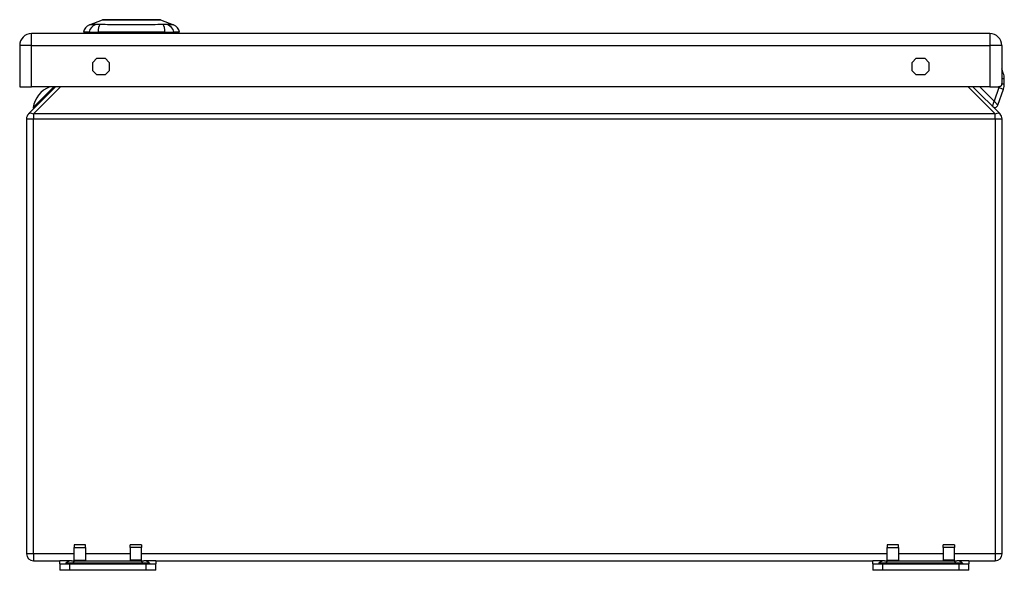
# Model space of a CAD drawing. Header units: inches. Extents: x 5.6 to 93.2, y 7 to 55.8.
# Tile 4 of 11: x 5.6 to 17.7, y 49 to 55.8. Entities that reach past the tile are written whole.
import ezdxf

# ---------------------------------------------------------------- set-up
doc = ezdxf.new("R2010")
doc.units = ezdxf.units.IN
doc.header["$MEASUREMENT"] = 0
doc.layers.add('Visible Edges(ANSI)', color=7, linetype='Continuous', lineweight=25)
doc.layers.add('Visible Tangent Edges(ANSI)', color=7, linetype='Continuous', lineweight=25)

msp = doc.modelspace()

# ---------------------------------------------------------------- linework, layer by layer
at = {"layer": 'Visible Edges(ANSI)'}
for p, q in [((6.422, 55.718), (6.582, 55.78)), ((7.296, 55.78), (7.456, 55.718)), ((17.498, 55.61), (5.71, 55.61)), ((6.417, 55.626), (6.348, 55.626)), ((6.417, 55.626), (6.527, 55.626)), ((7.351, 55.626), (6.527, 55.626)), ((7.351, 55.626), (7.462, 55.626)), ((7.53, 55.626), (7.462, 55.626)), ((5.564, 55.464), (5.564, 54.954)), ((17.644, 55.464), (17.644, 55.056)), ((6.463, 55.256), (6.512, 55.306)), ((6.463, 55.152), (6.463, 55.256)), ((6.512, 55.306), (6.616, 55.306)), ((6.616, 55.306), (6.666, 55.256)), ((6.666, 55.256), (6.666, 55.152)), ((16.543, 55.256), (16.592, 55.306)), ((16.543, 55.152), (16.543, 55.256)), ((16.592, 55.306), (16.696, 55.306)), ((16.696, 55.306), (16.746, 55.256)), ((16.746, 55.256), (16.746, 55.152)), ((6.512, 55.103), (6.463, 55.152)), ((6.666, 55.152), (6.616, 55.103)), ((16.592, 55.103), (16.543, 55.152)), ((16.746, 55.152), (16.696, 55.103)), ((17.663, 55.123), (17.644, 55.176)), ((6.616, 55.103), (6.512, 55.103)), ((16.696, 55.103), (16.592, 55.103)), ((17.675, 54.992), (17.675, 55.056)), ((5.564, 54.954), (5.71, 54.954)), ((6.006, 54.954), (5.673, 54.621)), ((17.498, 54.954), (5.71, 54.954)), ((17.623, 54.621), (17.29, 54.954)), ((17.498, 54.954), (17.603, 54.954)), ((17.596, 54.729), (17.664, 54.928)), ((5.648, 54.561), (5.648, 49.208)), ((17.648, 49.208), (17.648, 54.561)), ((6.234, 49.321), (6.234, 49.289)), ((6.372, 49.321), (6.234, 49.321)), ((6.372, 49.289), (6.372, 49.321)), ((6.924, 49.289), (6.924, 49.321)), ((7.062, 49.321), (6.924, 49.321)), ((7.062, 49.321), (7.062, 49.289)), ((16.234, 49.321), (16.234, 49.289)), ((16.372, 49.321), (16.234, 49.321)), ((16.372, 49.289), (16.372, 49.321)), ((16.924, 49.289), (16.924, 49.321)), ((17.062, 49.321), (16.924, 49.321)), ((17.062, 49.321), (17.062, 49.289)), ((6.234, 49.132), (6.234, 49.289)), ((6.372, 49.289), (6.372, 49.132)), ((6.924, 49.289), (6.924, 49.132)), ((7.062, 49.132), (7.062, 49.289)), ((16.234, 49.132), (16.234, 49.289)), ((16.372, 49.289), (16.372, 49.132)), ((16.924, 49.289), (16.924, 49.132)), ((17.062, 49.132), (17.062, 49.289)), ((5.732, 49.124), (6.057, 49.124)), ((6.203, 49.124), (6.057, 49.124)), ((6.057, 49.085), (6.057, 49.124)), ((6.057, 49.085), (6.182, 49.085)), ((6.057, 49.085), (6.057, 49.007)), ((6.134, 49.095), (6.126, 49.088)), ((6.182, 49.085), (7.114, 49.085)), ((6.203, 49.124), (6.251, 49.124)), ((6.234, 49.124), (6.234, 49.132)), ((6.251, 49.124), (7.045, 49.124)), ((6.372, 49.132), (6.372, 49.124)), ((6.924, 49.132), (6.924, 49.124)), ((7.045, 49.124), (7.093, 49.124)), ((7.062, 49.124), (7.062, 49.132)), ((7.239, 49.124), (7.093, 49.124)), ((7.114, 49.085), (7.239, 49.085)), ((7.162, 49.095), (7.17, 49.088)), ((7.239, 49.124), (16.057, 49.124)), ((7.239, 49.124), (7.239, 49.085)), ((7.239, 49.007), (7.239, 49.085)), ((16.203, 49.124), (16.057, 49.124)), ((16.057, 49.085), (16.057, 49.124)), ((16.057, 49.085), (16.182, 49.085)), ((16.057, 49.085), (16.057, 49.007)), ((16.134, 49.095), (16.126, 49.088)), ((16.182, 49.085), (17.114, 49.085)), ((16.203, 49.124), (16.251, 49.124)), ((16.234, 49.124), (16.234, 49.132)), ((16.251, 49.124), (17.045, 49.124)), ((16.372, 49.132), (16.372, 49.124)), ((16.924, 49.132), (16.924, 49.124)), ((17.045, 49.124), (17.093, 49.124)), ((17.062, 49.124), (17.062, 49.132)), ((17.239, 49.124), (17.093, 49.124)), ((17.114, 49.085), (17.239, 49.085)), ((17.162, 49.095), (17.17, 49.088)), ((17.239, 49.124), (17.564, 49.124)), ((17.239, 49.124), (17.239, 49.085)), ((17.239, 49.007), (17.239, 49.085)), ((6.182, 49.007), (6.057, 49.007)), ((7.114, 49.007), (6.182, 49.007)), ((7.239, 49.007), (7.114, 49.007)), ((16.182, 49.007), (16.057, 49.007)), ((17.114, 49.007), (16.182, 49.007)), ((17.239, 49.007), (17.114, 49.007))]:
    msp.add_line(p, q, dxfattribs=at)
at = {"layer": 'Visible Edges(ANSI)', "flags": 128}
for points in [[(7.294, 55.781), (7.294, 55.781), (7.292, 55.781), (7.29, 55.781), (7.287, 55.781), (7.283, 55.781), (7.279, 55.781), (7.273, 55.781), (7.267, 55.781), (7.26, 55.781), (7.252, 55.781), (7.244, 55.781), (7.234, 55.781), (7.224, 55.781), (7.214, 55.781), (7.202, 55.781), (7.19, 55.781), (7.178, 55.781), (7.164, 55.781), (7.151, 55.781), (7.137, 55.781), (7.122, 55.781), (7.107, 55.781), (7.091, 55.781), (7.075, 55.781), (7.059, 55.781), (7.042, 55.781), (7.025, 55.781), (7.008, 55.781), (6.991, 55.781), (6.974, 55.781), (6.956, 55.781), (6.939, 55.781), (6.921, 55.781), (6.904, 55.781), (6.887, 55.781), (6.869, 55.781), (6.853, 55.781), (6.836, 55.781), (6.819, 55.781), (6.803, 55.781), (6.787, 55.781), (6.771, 55.781), (6.756, 55.781), (6.741, 55.781), (6.727, 55.781), (6.713, 55.781), (6.7, 55.781), (6.688, 55.781), (6.676, 55.781), (6.664, 55.781), (6.654, 55.781), (6.644, 55.781), (6.634, 55.781), (6.626, 55.781), (6.618, 55.781), (6.611, 55.781), (6.605, 55.781), (6.599, 55.781), (6.595, 55.781), (6.591, 55.781), (6.588, 55.781), (6.586, 55.781), (6.584, 55.781), (6.584, 55.781)], [(17.644, 55.056), (17.644, 55.049), (17.644, 55.042), (17.644, 55.035), (17.644, 55.028), (17.644, 55.022), (17.644, 55.015), (17.644, 55.009), (17.643, 55.002), (17.643, 54.997), (17.642, 54.991), (17.641, 54.986), (17.64, 54.981), (17.639, 54.976), (17.637, 54.972), (17.635, 54.969), (17.633, 54.966), (17.631, 54.963), (17.627, 54.96), (17.624, 54.958), (17.62, 54.957), (17.616, 54.955), (17.612, 54.955), (17.607, 54.954), (17.603, 54.954)]]:
    msp.add_lwpolyline(points, dxfattribs=at)
at = {"layer": 'Visible Edges(ANSI)'}
for centre, radius, start, end in [((6.465, 55.608), 0.118, 111.2505, 171.3991), ((6.584, 55.776), 0.00492, 90.2088, 111.2505), ((7.294, 55.776), 0.00492, 68.7495, 89.7912), ((7.413, 55.608), 0.118, 8.6009, 68.7495), ((5.71, 55.464), 0.146, 90, 180), ((6.408, 55.634), 0.0394, 191.537, 216.8699), ((7.471, 55.634), 0.0394, 323.1301, 348.463), ((17.498, 55.464), 0.146, 0, 90), ((17.478, 55.056), 0.197, 0, 20), ((17.478, 54.992), 0.197, 341, 0), ((6.05, 54.653), 0.323, 111.2491, 171.8699), ((5.738, 54.698), 0.00787, 171.8699, 315), ((17.558, 54.741), 0.0394, 225, 341), ((5.732, 54.561), 0.084, 135, 180), ((17.564, 54.561), 0.084, 0, 45), ((5.732, 49.208), 0.084, 180, 270), ((17.564, 49.208), 0.084, 270, 0), ((6.119, 49.095), 0.00984, 270, 315), ((6.203, 49.026), 0.0984, 90, 135), ((7.093, 49.026), 0.0984, 45, 90), ((7.177, 49.095), 0.00984, 225, 270), ((16.119, 49.095), 0.00984, 270, 315), ((16.203, 49.026), 0.0984, 90, 135), ((17.093, 49.026), 0.0984, 45, 90), ((17.177, 49.095), 0.00984, 225, 270)]:
    msp.add_arc(centre, radius, start, end, dxfattribs=at)
at = {"layer": 'Visible Tangent Edges(ANSI)'}
for p, q in [((6.422, 55.718), (6.582, 55.78)), ((5.71, 55.464), (5.71, 55.61)), ((17.498, 55.61), (17.498, 55.464)), ((5.71, 55.464), (5.564, 55.464)), ((5.71, 55.464), (17.498, 55.464)), ((5.71, 54.954), (5.71, 55.464)), ((17.644, 55.464), (17.498, 55.464)), ((17.498, 55.464), (17.498, 54.954)), ((17.644, 55.116), (17.663, 55.123)), ((17.642, 54.992), (17.675, 54.992)), ((17.644, 55.056), (17.675, 55.056)), ((5.731, 54.699), (5.986, 54.954)), ((5.732, 54.621), (6.065, 54.954)), ((17.231, 54.954), (17.564, 54.621)), ((17.55, 54.778), (17.374, 54.954)), ((17.609, 54.948), (17.55, 54.778)), ((17.609, 54.948), (17.664, 54.928)), ((17.531, 54.714), (17.55, 54.778)), ((17.55, 54.778), (17.596, 54.729)), ((5.648, 54.561), (5.732, 54.561)), ((5.732, 54.621), (5.732, 54.561)), ((17.564, 54.621), (5.732, 54.621)), ((5.732, 49.208), (5.732, 54.561)), ((5.732, 54.561), (17.564, 54.561)), ((17.564, 54.561), (17.564, 54.621)), ((17.564, 54.561), (17.648, 54.561)), ((17.564, 54.561), (17.564, 49.208)), ((5.732, 49.208), (5.648, 49.208)), ((5.732, 49.208), (5.732, 49.124)), ((6.234, 49.208), (5.732, 49.208)), ((6.234, 49.289), (6.372, 49.289)), ((6.924, 49.208), (6.372, 49.208)), ((7.062, 49.289), (6.924, 49.289)), ((16.234, 49.208), (7.062, 49.208)), ((16.234, 49.289), (16.372, 49.289)), ((16.924, 49.208), (16.372, 49.208)), ((17.062, 49.289), (16.924, 49.289)), ((17.564, 49.208), (17.062, 49.208)), ((17.648, 49.208), (17.564, 49.208)), ((17.564, 49.208), (17.564, 49.124)), ((6.126, 49.088), (6.214, 49.088)), ((6.218, 49.095), (6.134, 49.095)), ((6.182, 49.007), (6.182, 49.085)), ((6.218, 49.095), (6.214, 49.088)), ((6.214, 49.088), (7.082, 49.088)), ((7.078, 49.095), (6.218, 49.095)), ((6.234, 49.132), (6.372, 49.132)), ((7.062, 49.132), (6.924, 49.132)), ((7.162, 49.095), (7.078, 49.095)), ((7.078, 49.095), (7.082, 49.088)), ((7.082, 49.088), (7.17, 49.088)), ((7.114, 49.085), (7.114, 49.007)), ((16.126, 49.088), (16.214, 49.088)), ((16.218, 49.095), (16.134, 49.095)), ((16.182, 49.007), (16.182, 49.085)), ((16.218, 49.095), (16.214, 49.088)), ((16.214, 49.088), (17.082, 49.088)), ((17.078, 49.095), (16.218, 49.095)), ((16.234, 49.132), (16.372, 49.132)), ((17.062, 49.132), (16.924, 49.132)), ((17.162, 49.095), (17.078, 49.095)), ((17.078, 49.095), (17.082, 49.088)), ((17.082, 49.088), (17.17, 49.088)), ((17.114, 49.085), (17.114, 49.007))]:
    msp.add_line(p, q, dxfattribs=at)
at = {"layer": 'Visible Tangent Edges(ANSI)', "flags": 128}
for points in [[(6.499, 55.72), (6.491, 55.72), (6.485, 55.72), (6.48, 55.72), (6.475, 55.72), (6.47, 55.72), (6.465, 55.719), (6.461, 55.719), (6.456, 55.719), (6.452, 55.719), (6.449, 55.719), (6.445, 55.719), (6.442, 55.719), (6.439, 55.719), (6.436, 55.719), (6.433, 55.719), (6.431, 55.719), (6.429, 55.719), (6.427, 55.719), (6.426, 55.718), (6.425, 55.718), (6.424, 55.718), (6.423, 55.718), (6.423, 55.718), (6.422, 55.718)], [(6.52, 55.72), (6.519, 55.72), (6.518, 55.72), (6.517, 55.72), (6.516, 55.72), (6.515, 55.72), (6.514, 55.72), (6.513, 55.72), (6.512, 55.72), (6.511, 55.72), (6.51, 55.72), (6.509, 55.72), (6.508, 55.72), (6.508, 55.72), (6.507, 55.72), (6.506, 55.72), (6.505, 55.72), (6.504, 55.72), (6.503, 55.72), (6.503, 55.72), (6.502, 55.72), (6.501, 55.72), (6.5, 55.72), (6.5, 55.72), (6.499, 55.72)], [(6.55, 55.72), (6.549, 55.72), (6.548, 55.72), (6.546, 55.72), (6.545, 55.72), (6.544, 55.72), (6.542, 55.72), (6.541, 55.72), (6.54, 55.72), (6.538, 55.72), (6.537, 55.72), (6.536, 55.72), (6.534, 55.72), (6.533, 55.72), (6.532, 55.72), (6.531, 55.72), (6.529, 55.72), (6.528, 55.72), (6.527, 55.72), (6.526, 55.72), (6.525, 55.72), (6.524, 55.72), (6.522, 55.72), (6.521, 55.72), (6.52, 55.72)], [(7.328, 55.72), (7.294, 55.72), (7.263, 55.72), (7.232, 55.719), (7.2, 55.719), (7.168, 55.719), (7.136, 55.719), (7.103, 55.719), (7.071, 55.719), (7.038, 55.719), (7.005, 55.718), (6.972, 55.718), (6.939, 55.718), (6.906, 55.718), (6.873, 55.718), (6.84, 55.719), (6.808, 55.719), (6.775, 55.719), (6.742, 55.719), (6.71, 55.719), (6.678, 55.719), (6.646, 55.719), (6.615, 55.72), (6.584, 55.72), (6.55, 55.72)], [(6.582, 55.78), (6.582, 55.78), (6.583, 55.78), (6.584, 55.78), (6.585, 55.78), (6.586, 55.78), (6.588, 55.78), (6.589, 55.78), (6.592, 55.78), (6.594, 55.781), (6.597, 55.781), (6.6, 55.781), (6.603, 55.781), (6.607, 55.781), (6.611, 55.781), (6.615, 55.781), (6.62, 55.781), (6.624, 55.781), (6.629, 55.781), (6.635, 55.781), (6.64, 55.781), (6.646, 55.781), (6.652, 55.781), (6.658, 55.781), (6.664, 55.781)], [(6.664, 55.781), (6.666, 55.781), (6.668, 55.781), (6.67, 55.781), (6.672, 55.781), (6.674, 55.781), (6.675, 55.781), (6.677, 55.781), (6.679, 55.781), (6.681, 55.781), (6.683, 55.781), (6.685, 55.781), (6.687, 55.781), (6.689, 55.781), (6.691, 55.781), (6.693, 55.781), (6.695, 55.781), (6.697, 55.781), (6.699, 55.781), (6.701, 55.781), (6.703, 55.781), (6.705, 55.781), (6.707, 55.781), (6.709, 55.781), (6.711, 55.781)], [(6.711, 55.781), (6.728, 55.781), (6.745, 55.781), (6.762, 55.781), (6.78, 55.781), (6.799, 55.781), (6.818, 55.781), (6.838, 55.781), (6.857, 55.78), (6.878, 55.78), (6.898, 55.78), (6.918, 55.78), (6.939, 55.78), (6.96, 55.78), (6.98, 55.78), (7.001, 55.78), (7.021, 55.78), (7.041, 55.781), (7.06, 55.781), (7.079, 55.781), (7.098, 55.781), (7.116, 55.781), (7.134, 55.781), (7.15, 55.781), (7.167, 55.781)], [(7.167, 55.781), (7.169, 55.781), (7.171, 55.781), (7.173, 55.781), (7.175, 55.781), (7.177, 55.781), (7.179, 55.781), (7.181, 55.781), (7.183, 55.781), (7.185, 55.781), (7.187, 55.781), (7.189, 55.781), (7.191, 55.781), (7.193, 55.781), (7.195, 55.781), (7.197, 55.781), (7.199, 55.781), (7.201, 55.781), (7.203, 55.781), (7.205, 55.781), (7.206, 55.781), (7.208, 55.781), (7.21, 55.781), (7.212, 55.781), (7.214, 55.781)], [(7.214, 55.781), (7.22, 55.781), (7.226, 55.781), (7.232, 55.781), (7.238, 55.781), (7.243, 55.781), (7.249, 55.781), (7.254, 55.781), (7.258, 55.781), (7.263, 55.781), (7.267, 55.781), (7.271, 55.781), (7.275, 55.781), (7.278, 55.781), (7.281, 55.781), (7.284, 55.781), (7.286, 55.78), (7.289, 55.78), (7.291, 55.78), (7.292, 55.78), (7.294, 55.78), (7.295, 55.78), (7.295, 55.78), (7.296, 55.78), (7.296, 55.78)], [(7.379, 55.72), (7.378, 55.72), (7.376, 55.72), (7.375, 55.72), (7.373, 55.72), (7.371, 55.72), (7.37, 55.72), (7.368, 55.72), (7.366, 55.72), (7.364, 55.72), (7.362, 55.72), (7.36, 55.72), (7.358, 55.72), (7.356, 55.72), (7.353, 55.72), (7.351, 55.72), (7.349, 55.72), (7.346, 55.72), (7.344, 55.72), (7.341, 55.72), (7.338, 55.72), (7.336, 55.72), (7.333, 55.72), (7.33, 55.72), (7.328, 55.72)], [(7.456, 55.718), (7.455, 55.718), (7.455, 55.718), (7.454, 55.718), (7.453, 55.718), (7.452, 55.718), (7.451, 55.719), (7.449, 55.719), (7.447, 55.719), (7.445, 55.719), (7.442, 55.719), (7.439, 55.719), (7.436, 55.719), (7.433, 55.719), (7.429, 55.719), (7.426, 55.719), (7.422, 55.719), (7.417, 55.719), (7.413, 55.719), (7.408, 55.72), (7.403, 55.72), (7.398, 55.72), (7.393, 55.72), (7.387, 55.72), (7.379, 55.72)]]:
    msp.add_lwpolyline(points, dxfattribs=at)
at = {"layer": 'Visible Tangent Edges(ANSI)'}
for centre, radius, start, end in [((6.584, 55.776), 0.00492, 90.2088, 111.2505), ((17.478, 54.992), 0.138, 341, 344.0256)]:
    msp.add_arc(centre, radius, start, end, dxfattribs=at)
for centre, major_axis, ratio, start_param, end_param in [((6.527, 55.606), (0.016, 0.117), 0.948273, 0.391156, 1.528426), ((6.565, 55.606), (-0.005, 0.118), 0.314585, 0.249322, 1.386592), ((7.313, 55.606), (0.005, 0.118), 0.314585, 4.896593, 6.033863), ((7.351, 55.606), (-0.016, 0.117), 0.948273, 4.754759, 5.892029), ((5.732, 54.561), (-0.0594, 0.0594), 0.57735, 5.235988, 6.283185), ((17.564, 54.561), (0.0594, 0.0594), 0.57735, 0, 1.047198), ((6.211, 49.095), (0, -0.00984), 0.473999, 0, 0.785398), ((6.251, 49.026), (0, 0.0984), 0.473999, 0, 0.785398), ((7.045, 49.026), (0, 0.0984), 0.473999, 5.497787, 6.283185), ((7.085, 49.095), (0, -0.00984), 0.473999, 5.497787, 6.283185), ((16.211, 49.095), (0, -0.00984), 0.473999, 0, 0.785398), ((16.251, 49.026), (0, 0.0984), 0.473999, 0, 0.785398), ((17.045, 49.026), (0, 0.0984), 0.473999, 5.497787, 6.283185), ((17.085, 49.095), (0, -0.00984), 0.473999, 5.497787, 6.283185)]:
    msp.add_ellipse(centre, major_axis=major_axis, ratio=ratio, start_param=start_param, end_param=end_param, dxfattribs=at)

doc.saveas('drawing.dxf')
